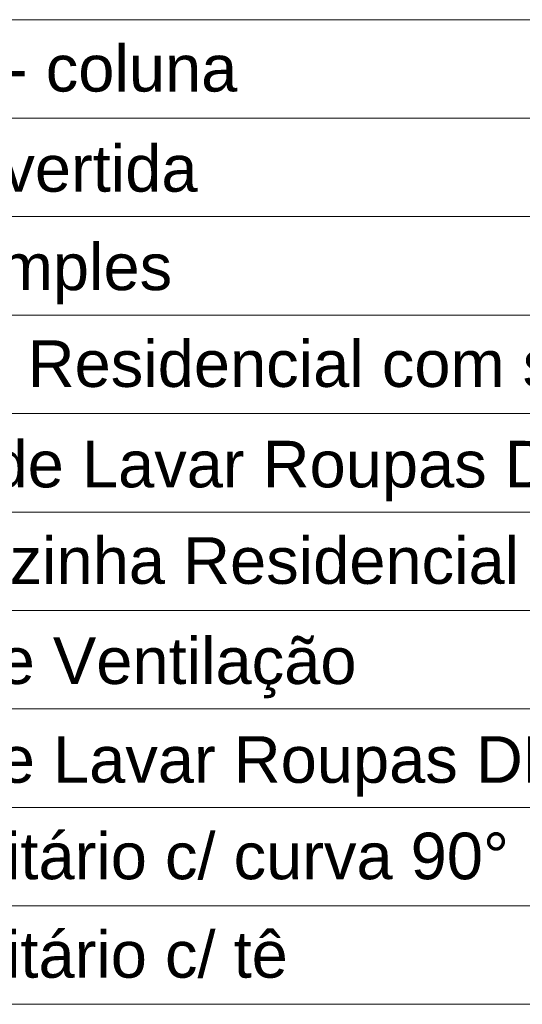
# Model space of a CAD drawing. Header units: millimetres. Extents: x 53 to 3943, y 29 to 3483.
# Tile 48 of 52: x 3915.61 to 3917.99, y 3472.36 to 3477.02. Entities that reach past the tile are written whole.
import ezdxf

# ---------------------------------------------------------------- set-up
doc = ezdxf.new("R2010")
doc.units = ezdxf.units.MM
doc.header["$MEASUREMENT"] = 0
doc.layers.add('DI-Tabelas', color=7, linetype='Continuous', lineweight=5)
doc.styles.add('Arial', font='arial.ttf')

msp = doc.modelspace()

# ---------------------------------------------------------------- linework, layer by layer
at = {"layer": 'DI-Tabelas'}
for p, q in [((3921.0331, 3477.0169), (3914.166, 3477.0169)), ((3921.0331, 3476.5517), (3914.166, 3476.5517)), ((3921.0331, 3476.0865), (3914.166, 3476.0865)), ((3921.0331, 3475.6213), (3914.166, 3475.6213)), ((3921.0331, 3475.1561), (3914.166, 3475.1561)), ((3921.0331, 3474.6909), (3914.166, 3474.6909)), ((3921.0331, 3474.2257), (3914.166, 3474.2257)), ((3921.0331, 3473.7605), (3914.166, 3473.7605)), ((3921.0331, 3473.2953), (3914.166, 3473.2953)), ((3921.0331, 3472.8301), (3914.166, 3472.8301)), ((3921.0331, 3472.3649), (3914.166, 3472.3649))]:
    msp.add_line(p, q, dxfattribs=at)

# ---------------------------------------------------------------- texts
at = {"layer": 'DI-Tabelas', "char_height": 0.22, "attachment_point": 7, "line_spacing_factor": 0.6, "style": 'Arial'}
for s, insert, width in [('Joelho 90- coluna', (3914.216, 3476.6743), 4.736719), ('Junção invertida', (3914.216, 3476.1365), 4.369336), ('Junção simples', (3914.216, 3475.6713), 4.135254), ('Lavatório  Residencial com sifão', (3914.216, 3475.2787), 8.637598), ('Máquina de Lavar Roupas DN 50mm', (3914.216, 3474.7409), 9.90498), ('Pia de Cozinha Residencial com Sifão 50mm', (3914.216, 3474.3483), 12.005859), ('Ramais de Ventilação', (3914.216, 3473.8105), 5.836523), ('Tanque de Lavar Roupas DN 40mm', (3914.216, 3473.3453), 9.638379), ('Vaso Sanitário c/ curva 90%%d', (3914.216, 3472.9527), 7.222852), ('Vaso Sanitário c/ tê', (3914.216, 3472.4875), 5.202832)]:
    msp.add_mtext(s, dxfattribs=dict(at, insert=insert, width=width))

doc.saveas('drawing.dxf')
